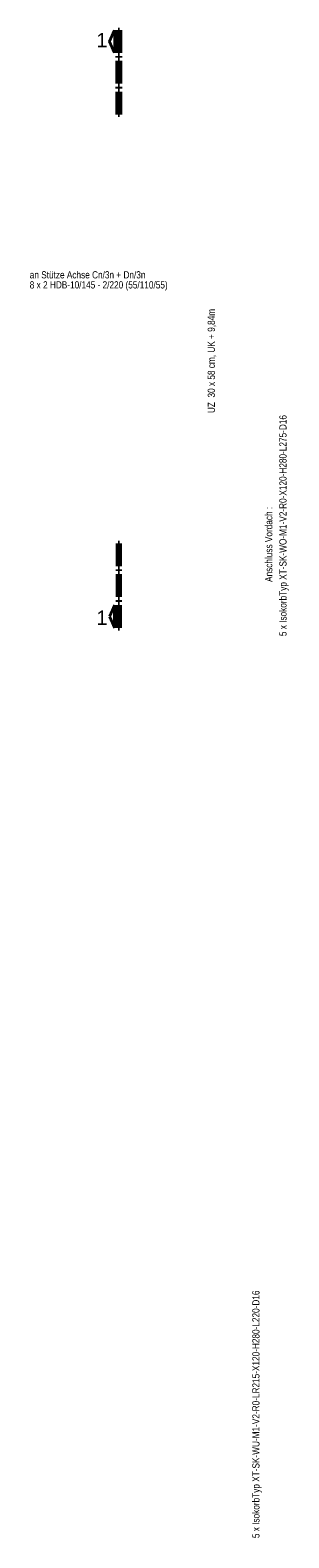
# Model space of a CAD drawing. Header units: millimetres. Extents: x -71 to 66, y -43 to 51.
# Tile 1 of 28: x -71.13 to -65.47, y 5.71 to 38.74. Entities that reach past the tile are written whole.
import ezdxf

# ---------------------------------------------------------------- set-up
doc = ezdxf.new("R2010")
doc.units = ezdxf.units.MM
doc.layers.add('Achsen', color=7, linetype='Continuous', lineweight=20)
doc.styles.add('Arial', font='arial.ttf')
doc.styles.add('Arial Narrow', font='ARIALN.TTF')

msp = doc.modelspace()

# ---------------------------------------------------------------- linework, layer by layer
at = {"color": 2, "linetype": 'Continuous', "lineweight": 35}
for p, q in [((-69.393178, 38.489759), (-69.280679, 38.73725)), ((-69.280679, 38.73725), (-69.280679, 38.242255)), ((-69.280679, 38.242255), (-69.393178, 38.489759)), ((-69.280679, 26.143807), (-69.393178, 25.896303)), ((-69.280679, 25.648811), (-69.280679, 26.143807)), ((-69.393178, 25.896303), (-69.280679, 25.648811))]:
    msp.add_line(p, q, dxfattribs=at)
at = {"color": 1, "linetype": 'Continuous', "lineweight": 70}
for p, q in [((-69.205678, 38.242255), (-69.205678, 38.73725)), ((-69.205678, 38.73725), (-69.175674, 38.73725)), ((-69.175674, 38.73725), (-69.175674, 38.242255)), ((-69.175674, 38.242255), (-69.205678, 38.242255)), ((-69.205678, 38.13725), (-69.205678, 38.167256)), ((-69.205678, 38.167256), (-69.175674, 38.167256)), ((-69.175674, 38.13725), (-69.205678, 38.13725)), ((-69.205678, 37.567254), (-69.205678, 38.062249)), ((-69.205678, 38.062249), (-69.175674, 38.062249)), ((-69.175674, 38.167256), (-69.175674, 38.13725)), ((-69.175674, 38.062249), (-69.175674, 37.567254)), ((-69.175674, 37.567254), (-69.205678, 37.567254)), ((-69.205678, 37.462251), (-69.205678, 37.492255)), ((-69.205678, 37.492255), (-69.175674, 37.492255)), ((-69.175674, 37.462251), (-69.205678, 37.462251)), ((-69.205678, 36.892255), (-69.205678, 37.38725)), ((-69.205678, 37.38725), (-69.175674, 37.38725)), ((-69.175674, 37.492255), (-69.175674, 37.462251)), ((-69.175674, 37.38725), (-69.175674, 36.892255)), ((-69.175674, 36.892255), (-69.205678, 36.892255)), ((-69.175674, 27.493807), (-69.205678, 27.493807)), ((-69.205678, 27.493807), (-69.205678, 26.998812)), ((-69.175674, 26.998812), (-69.175674, 27.493807)), ((-69.205678, 26.998812), (-69.175674, 26.998812)), ((-69.175674, 26.923811), (-69.205678, 26.923811)), ((-69.205678, 26.923811), (-69.205678, 26.893807)), ((-69.205678, 26.893807), (-69.175674, 26.893807)), ((-69.175674, 26.818808), (-69.205678, 26.818808)), ((-69.205678, 26.818808), (-69.205678, 26.323813)), ((-69.175674, 26.893807), (-69.175674, 26.923811)), ((-69.175674, 26.323813), (-69.175674, 26.818808)), ((-69.205678, 26.323813), (-69.175674, 26.323813)), ((-69.175674, 26.248812), (-69.205678, 26.248812)), ((-69.205678, 26.248812), (-69.205678, 26.218805)), ((-69.205678, 26.218805), (-69.175674, 26.218805)), ((-69.175674, 26.143807), (-69.205678, 26.143807)), ((-69.205678, 26.143807), (-69.205678, 25.648811)), ((-69.175674, 26.218805), (-69.175674, 26.248812)), ((-69.175674, 25.648811), (-69.175674, 26.143807)), ((-69.205678, 25.648811), (-69.175674, 25.648811))]:
    msp.add_line(p, q, dxfattribs=at)

# ---------------------------------------------------------------- texts
at = {"color": 1, "lineweight": 70, "style": 'Arial'}
for p in [(-69.681912, 38.360389), (-69.681912, 25.710673)]:
    msp.add_text('1', height=0.315, dxfattribs=at).set_placement(p)
at = {"color": 2, "lineweight": 35, "style": 'Arial Narrow'}
for s, p in [('an Stütze Achse Cn/3n + Dn/3n', (-71.138942, 33.299452)), ('8 x 2 HDB-10/145 - 2/220 (55/110/55)', (-71.138942, 33.079741))]:
    msp.add_text(s, height=0.1575, dxfattribs=at).set_placement(p)
msp.add_text('UZ  30 x 58 cm, UK + 9,84m', height=0.1575, rotation=90, dxfattribs=at).set_placement((-67.086475, 30.350119))
at = {"layer": 'Achsen', "color": 2, "lineweight": 35, "style": 'Arial Narrow'}
for s, p in [('5 x IsokorbTyp XT-SK-WO-M1-V2-R0-X120-H280-L275-D16', (-65.519475, 25.464552)), ('Anschluss Vordach :', (-65.829302, 26.65092)), ('5 x IsokorbTyp XT-SK-WU-M1-V2-R0-LR215-X120-H280-L220-D16', (-66.111162, 5.707344))]:
    msp.add_text(s, height=0.1575, rotation=90, dxfattribs=at).set_placement(p)

doc.saveas('drawing.dxf')
